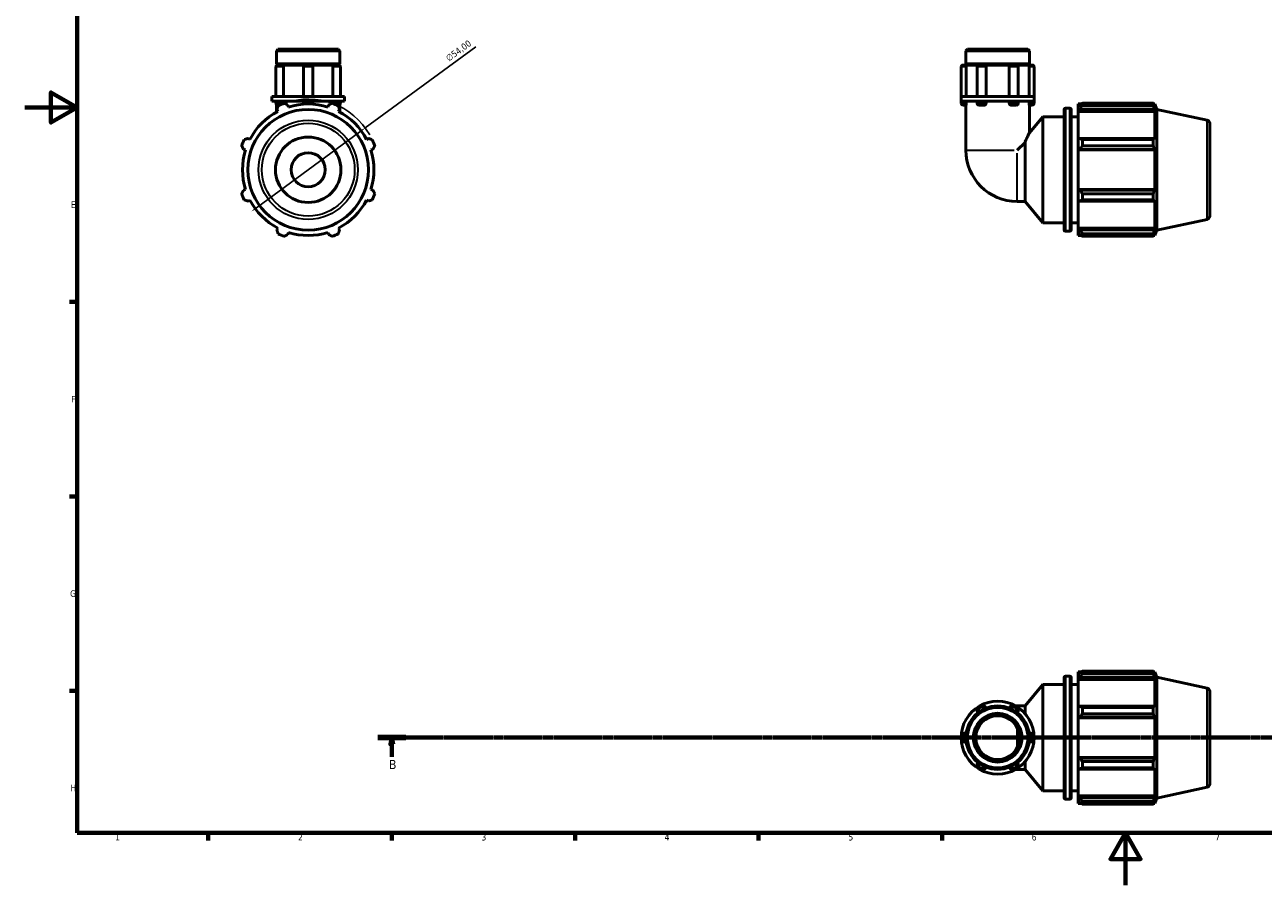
# Model space of a CAD drawing. Header units: millimetres. Extents: x 0 to 931, y 0 to 899.
# Tile 1 of 5: x 0 to 473, y 0 to 329. Entities that reach past the tile are written whole.
import ezdxf

# ---------------------------------------------------------------- set-up
doc = ezdxf.new("R2010")
doc.units = ezdxf.units.MM
doc.linetypes.add('CHAIN', pattern=[0.7087, 0.4724, -0.0591, 0.1181, -0.0591])
for name, color, linetype, lineweight in [('Border (ISO)', 7, 'Continuous', 70), ('Dimension (ISO)', 7, 'Continuous', 25), ('Section Line (ISO)', 7, 'CHAIN', 70), ('Visible (ISO)', 7, 'Continuous', 50), ('Visible Narrow (ISO)', 7, 'Continuous', 35)]:
    doc.layers.add(name, color=color, linetype=linetype, lineweight=lineweight)
doc.styles.add('Label Text (ISO)', font='tahoma.ttf')
doc.styles.add('Note Text (ISO)', font='tahoma.ttf')
doc.dimstyles.new('Default (ISO)', dxfattribs={"dimtxt": 2.5, "dimasz": 2.5, "dimexe": 3.175, "dimexo": 0, "dimgap": 0.762, "dimtad": 1, "dimrnd": 1e-08, "dimzin": 0, "dimtxsty": 'Note Text (ISO)', "dimcen": 0.09, "dimdle": 10, "dimclrd": 256, "dimclre": 256, "dimclrt": 232, "dimazin": 0, "dimtfac": 1.40208, "dimtmove": 0, "dimatfit": 3, "dimfxl": 1, "dimtolj": 1, "dimtzin": 0, "dimlwd": -1, "dimlwe": -1, "dimarcsym": 0})

# ---------------------------------------------------------------- blocks, each defined once
blk = doc.blocks.new('Borders Default Border')
at = {"layer": 'Border (ISO)'}
for p, q in [((20, 222.75), (17.1, 222.75)), ((20, 148.5), (17.1, 148.5)), ((20, 74.25), (17.1, 74.25)), ((70.08, 20), (70.08, 17.1)), ((140.17, 20), (140.17, 17.1)), ((210.25, 20), (210.25, 17.1)), ((280.33, 20), (280.33, 17.1)), ((350.42, 20), (350.42, 17.1))]:
    blk.add_line(p, q, dxfattribs=at)
at = {"layer": 'Border (ISO)', "flags": 128}
for points in [[(20, 20), (20, 574), (821, 574), (821, 20), (20, 20)], [(0, 297), (20, 297), (10, 302.77), (10, 291.23), (20, 297)], [(420.5, 0), (420.5, 20), (414.73, 10), (426.27, 10), (420.5, 20)]]:
    blk.add_lwpolyline(points, dxfattribs=at)
at = {"layer": 'Border (ISO)', "color": 232, "true_color": 0xca0064, "char_height": 2.5, "attachment_point": 7, "style": 'Note Text (ISO)'}
for s, insert in [('E', (17.64, 258.63)), ('F', (17.7, 184.38)), ('G', (17.31, 110.08)), ('H', (17.44, 35.88)), ('1', (34.48, 17.1)), ('2', (104.37, 17.1)), ('3', (174.43, 17.05)), ('4', (244.42, 17.1)), ('5', (314.64, 17.05)), ('6', (384.66, 17.05)), ('7', (454.77, 17.1))]:
    blk.add_mtext(s, dxfattribs=dict(at, insert=insert))
blk = doc.blocks.new('2dTransSection0')
at = {"layer": 'Section Line (ISO)', "linetype": 'CHAIN'}
blk.add_line((134.83, 56.35), (767.65, 56.35), dxfattribs=at)
at = {"layer": 'Section Line (ISO)', "linetype": 'Continuous', "lineweight": 140}
blk.add_line((134.83, 56.35), (145.6, 56.35), dxfattribs=at)
at = {"layer": 'Section Line (ISO)', "linetype": 'Continuous'}
for p, q in [((140.21, 56.35), (139.71, 53.85)), ((139.71, 53.85), (140.71, 53.85)), ((140.21, 53.85), (140.21, 56.35)), ((140.71, 53.85), (140.21, 56.35)), ((140.21, 49), (140.21, 53.85))]:
    blk.add_line(p, q, dxfattribs=at)
at = {"layer": 'Section Line (ISO)', "linetype": 'Continuous', "flags": 128}
blk.add_lwpolyline([(140.71, 53.85), (140.21, 56.35), (139.71, 53.85), (140.71, 53.85)], dxfattribs=at)
at = {"layer": 'Section Line (ISO)'}
blk.add_solid([(140.71, 53.85), (140.21, 56.35), (139.71, 53.85), (140.71, 53.85)], dxfattribs=at)
at = {"layer": 'Section Line (ISO)', "insert": (139.15, 44.35), "char_height": 3.5, "attachment_point": 7, "style": 'Label Text (ISO)'}
blk.add_mtext('B', dxfattribs=at)
blk = doc.blocks.new('*D13')
at = {"layer": 'Defpoints', "color": 0, "transparency": 16777216}
for p in [(130.05, 289.19), (86.51, 257.25)]:
    blk.add_point(p, dxfattribs=at)
at = {"layer": 'Dimension (ISO)', "transparency": 16777216}
for p, q in [((130.05, 289.19), (172.32, 320.19)), ((88.53, 258.73), (128.04, 287.71))]:
    blk.add_line(p, q, dxfattribs=at)
blk.add_arc((108.28, 273.22), 27, 29.5226, 109.792, dxfattribs=at)
for points in [[(127.79, 288.05), (128.28, 287.37), (130.05, 289.19)], [(88.28, 259.06), (88.77, 258.39), (86.51, 257.25)]]:
    blk.add_solid(points, dxfattribs=at)
at = {"layer": 'Dimension (ISO)', "color": 232, "true_color": 0xca0064, "transparency": 16777216, "insert": (160.5, 316.45), "char_height": 2.5, "attachment_point": 1, "rotation": 36.2602, "style": 'Note Text (ISO)'}
blk.add_mtext('\\A1;∅54,00', dxfattribs=at)

msp = doc.modelspace()

# ---------------------------------------------------------------- linework, layer by layer
at = {"layer": 'Visible (ISO)'}
for p, q in [((96.73, 319.219), (96.171, 318.661)), ((96.171, 313.719), (96.171, 318.661)), ((120.392, 318.661), (96.171, 318.661)), ((96.73, 319.219), (119.833, 319.219)), ((119.833, 319.219), (120.392, 318.661)), ((120.392, 313.719), (120.392, 318.661)), ((360.119, 319.219), (359.56, 318.661)), ((359.56, 313.719), (359.56, 318.661)), ((383.78, 318.661), (359.56, 318.661)), ((360.119, 319.219), (383.221, 319.219)), ((383.221, 319.219), (383.78, 318.661)), ((383.78, 313.719), (383.78, 318.661)), ((95.977, 312.493), (95.977, 301.219)), ((120.392, 313.719), (96.171, 313.719)), ((96.671, 313.219), (96.171, 313.719)), ((96.171, 313.219), (96.704, 313.219)), ((96.171, 312.987), (96.171, 313.219)), ((96.704, 313.219), (98.381, 313.219)), ((98.381, 313.219), (107.191, 313.219)), ((98.817, 312.493), (98.817, 301.219)), ((106.465, 312.493), (106.465, 301.219)), ((107.191, 313.219), (109.371, 313.219)), ((109.371, 313.219), (118.182, 313.219)), ((110.098, 312.493), (110.098, 301.219)), ((117.745, 301.219), (117.745, 312.493)), ((118.182, 313.219), (119.859, 313.219)), ((119.859, 313.219), (120.392, 313.219)), ((119.892, 313.219), (120.392, 313.719)), ((120.392, 312.987), (120.392, 313.219)), ((120.586, 312.493), (120.586, 301.219)), ((357.743, 312.493), (357.743, 301.219)), ((358.47, 313.219), (359.609, 313.219)), ((383.78, 313.719), (359.56, 313.719)), ((360.06, 313.219), (359.56, 313.719)), ((359.609, 313.219), (364.525, 313.219)), ((359.696, 312.493), (359.696, 301.219)), ((363.798, 312.493), (363.798, 301.219)), ((364.525, 313.219), (366.582, 313.219)), ((366.582, 313.219), (376.757, 313.219)), ((367.252, 312.493), (367.252, 301.219)), ((376.088, 301.219), (376.088, 312.493)), ((376.757, 313.219), (378.815, 313.219)), ((378.815, 313.219), (383.731, 313.219)), ((379.541, 312.493), (379.541, 301.219)), ((383.28, 313.219), (383.78, 313.719)), ((383.644, 301.219), (383.644, 312.493)), ((383.731, 313.219), (384.87, 313.219)), ((385.596, 312.493), (385.596, 301.219)), ((96.221, 301.219), (94.355, 301.219)), ((94.355, 299.419), (94.355, 301.219)), ((96.221, 299.419), (94.355, 299.419)), ((95.977, 299.419), (95.977, 298.646)), ((96.171, 298.152), (96.171, 295.216)), ((108.281, 301.219), (96.221, 301.219)), ((108.281, 299.419), (96.221, 299.419)), ((98.817, 299.419), (98.817, 298.646)), ((106.465, 299.419), (106.465, 298.646)), ((120.342, 301.219), (108.281, 301.219)), ((120.342, 299.419), (108.281, 299.419)), ((110.098, 299.419), (110.098, 298.646)), ((117.745, 298.646), (117.745, 299.419)), ((122.208, 301.219), (120.342, 301.219)), ((122.208, 299.419), (120.342, 299.419)), ((120.392, 298.152), (120.392, 295.216)), ((120.586, 299.419), (120.586, 298.646)), ((122.208, 299.419), (122.208, 301.219)), ((364.706, 301.219), (357.743, 301.219)), ((357.743, 299.419), (357.743, 301.219)), ((357.743, 299.419), (357.743, 298.646)), ((364.706, 299.419), (357.743, 299.419)), ((359.696, 299.419), (359.696, 298.646)), ((363.798, 299.419), (363.798, 298.646)), ((378.633, 301.219), (364.706, 301.219)), ((378.633, 299.419), (364.706, 299.419)), ((367.252, 299.419), (367.252, 298.646)), ((376.088, 298.646), (376.088, 299.419)), ((385.596, 301.219), (378.633, 301.219)), ((385.596, 299.419), (378.633, 299.419)), ((379.541, 299.419), (379.541, 298.646)), ((383.644, 298.646), (383.644, 299.419)), ((385.596, 299.419), (385.596, 301.219)), ((385.596, 299.419), (385.596, 298.646)), ((402.45, 298.329), (402.45, 297.425)), ((402.45, 298.329), (403.599, 298.329)), ((404.07, 298.625), (404.07, 297.648)), ((404.07, 298.625), (431.138, 298.625)), ((431.138, 297.648), (431.138, 298.625)), ((431.291, 298.329), (431.752, 298.329)), ((431.752, 297.167), (431.752, 298.329)), ((432.42, 296.274), (431.752, 298.329)), ((96.313, 296.211), (96.687, 295.492)), ((97.377, 297.919), (96.704, 297.919)), ((100.731, 297.167), (100.487, 297.94)), ((116.076, 297.94), (115.832, 297.167)), ((119.859, 297.919), (119.186, 297.919)), ((119.876, 295.492), (120.25, 296.211)), ((359.609, 297.919), (358.47, 297.919)), ((359.56, 297.919), (359.56, 280.672)), ((366.582, 297.919), (364.525, 297.919)), ((378.815, 297.919), (376.757, 297.919)), ((384.87, 297.919), (383.731, 297.919)), ((383.78, 297.919), (383.78, 287.308)), ((383.78, 287.308), (388.95, 293.469)), ((388.95, 252.969), (388.95, 293.469)), ((388.95, 293.469), (397.05, 293.469)), ((397.05, 250.229), (397.05, 296.209)), ((397.55, 296.709), (399.25, 296.709)), ((399.75, 296.209), (399.75, 250.229)), ((399.75, 293.469), (402.45, 293.469)), ((402.99, 297.94), (402.45, 297.425)), ((402.45, 295.732), (402.45, 297.425)), ((402.45, 295.732), (402.99, 296.211)), ((402.45, 295.492), (402.45, 295.732)), ((402.45, 295.492), (402.45, 284.939)), ((402.45, 295.492), (431.752, 295.492)), ((402.99, 296.211), (431.489, 296.211)), ((431.138, 297.648), (404.07, 297.648)), ((431.752, 297.167), (431.489, 297.94)), ((431.489, 296.211), (431.752, 295.492)), ((431.752, 284.814), (431.752, 295.492)), ((432.42, 250.165), (432.42, 296.274)), ((451.68, 292.18), (432.42, 296.274)), ((452.67, 290.957), (452.67, 255.482)), ((86.009, 284.814), (85.29, 285.188)), ((131.273, 285.188), (130.554, 284.814)), ((402.99, 285.188), (402.45, 284.939)), ((402.45, 280.851), (402.45, 284.939)), ((431.489, 285.188), (402.99, 285.188)), ((404.07, 284.719), (404.07, 282.362)), ((404.07, 284.719), (431.138, 284.719)), ((431.138, 282.362), (431.138, 284.719)), ((431.752, 284.814), (431.489, 285.188)), ((83.561, 281.014), (84.334, 280.77)), ((132.229, 280.77), (133.002, 281.014)), ((382.12, 283.669), (379.122, 280.672)), ((382.12, 261.109), (382.12, 283.669)), ((402.45, 280.851), (402.99, 281.014)), ((402.45, 280.77), (402.45, 280.851)), ((402.45, 280.77), (402.45, 265.669)), ((402.45, 280.77), (431.752, 280.77)), ((402.99, 281.014), (431.489, 281.014)), ((431.138, 282.362), (404.07, 282.362)), ((431.489, 281.014), (431.752, 280.77)), ((431.752, 265.669), (431.752, 280.77)), ((84.334, 265.669), (83.561, 265.425)), ((133.002, 265.425), (132.229, 265.669)), ((402.45, 265.588), (402.45, 265.669)), ((402.45, 265.669), (431.752, 265.669)), ((402.99, 265.425), (402.45, 265.588)), ((402.45, 261.5), (402.45, 265.588)), ((431.489, 265.425), (402.99, 265.425)), ((431.752, 265.669), (431.489, 265.425)), ((85.29, 261.251), (86.009, 261.625)), ((130.554, 261.625), (131.273, 261.251)), ((379.122, 261.109), (382.12, 261.109)), ((382.12, 261.109), (388.95, 252.969)), ((402.45, 261.5), (402.99, 261.251)), ((402.45, 261.5), (402.45, 250.947)), ((402.99, 261.251), (431.489, 261.251)), ((404.07, 264.077), (404.07, 261.72)), ((404.07, 264.077), (431.138, 264.077)), ((431.138, 261.72), (404.07, 261.72)), ((431.138, 261.72), (431.138, 264.077)), ((431.489, 261.251), (431.752, 261.625)), ((431.752, 250.947), (431.752, 261.625)), ((96.687, 250.947), (96.313, 250.228)), ((120.25, 250.228), (119.876, 250.947)), ((388.95, 252.969), (397.05, 252.969)), ((399.75, 252.969), (402.45, 252.969)), ((402.45, 250.707), (402.45, 250.947)), ((402.45, 250.947), (431.752, 250.947)), ((431.752, 250.947), (431.489, 250.228)), ((451.68, 254.259), (432.42, 250.165)), ((100.487, 248.499), (100.731, 249.272)), ((115.832, 249.272), (116.076, 248.499)), ((397.55, 249.729), (399.25, 249.729)), ((402.45, 249.014), (402.45, 250.707)), ((402.99, 250.228), (402.45, 250.707)), ((402.45, 249.014), (402.99, 248.499)), ((402.45, 249.014), (402.45, 248.109)), ((402.45, 248.109), (403.599, 248.109)), ((431.489, 250.228), (402.99, 250.228)), ((404.07, 248.791), (404.07, 247.814)), ((404.07, 248.791), (431.138, 248.791)), ((431.138, 247.814), (404.07, 247.814)), ((431.138, 247.814), (431.138, 248.791)), ((431.291, 248.109), (431.752, 248.109)), ((431.489, 248.499), (431.752, 249.272)), ((432.42, 250.165), (431.752, 248.109)), ((431.752, 248.109), (431.752, 249.272)), ((402.45, 81.46), (402.45, 80.555)), ((402.45, 81.46), (403.599, 81.46)), ((402.99, 81.07), (402.45, 80.555)), ((402.45, 78.862), (402.45, 80.555)), ((404.07, 81.755), (404.07, 80.778)), ((404.07, 81.755), (431.138, 81.755)), ((431.138, 80.778), (404.07, 80.778)), ((431.138, 80.778), (431.138, 81.755)), ((431.291, 81.46), (431.752, 81.46)), ((431.752, 80.297), (431.489, 81.07)), ((432.42, 79.404), (431.752, 81.46)), ((431.752, 80.297), (431.752, 81.46)), ((382.12, 68.46), (388.95, 76.6)), ((388.95, 36.1), (388.95, 76.6)), ((388.95, 76.6), (397.05, 76.6)), ((397.05, 33.36), (397.05, 79.34)), ((397.55, 79.84), (399.25, 79.84)), ((399.75, 79.34), (399.75, 33.36)), ((399.75, 76.6), (402.45, 76.6)), ((402.45, 78.862), (402.99, 79.341)), ((402.45, 78.622), (402.45, 78.862)), ((402.45, 78.622), (402.45, 68.069)), ((402.45, 78.622), (431.752, 78.622)), ((402.99, 79.341), (431.489, 79.341)), ((431.489, 79.341), (431.752, 78.622)), ((431.752, 67.944), (431.752, 78.622)), ((432.42, 33.295), (432.42, 79.404)), ((451.68, 75.31), (432.42, 79.404)), ((452.67, 74.087), (452.67, 38.612)), ((379.122, 68.46), (378.547, 68.46)), ((379.122, 68.46), (382.12, 68.46)), ((382.12, 65.556), (382.12, 68.46)), ((402.99, 68.318), (402.45, 68.069)), ((402.45, 63.982), (402.45, 68.069)), ((431.489, 68.318), (402.99, 68.318)), ((404.07, 67.849), (404.07, 65.492)), ((404.07, 67.849), (431.138, 67.849)), ((431.138, 65.492), (431.138, 67.849)), ((431.752, 67.944), (431.489, 68.318)), ((402.45, 63.982), (402.99, 64.144)), ((402.45, 63.9), (402.45, 63.982)), ((402.45, 63.9), (402.45, 48.799)), ((402.45, 63.9), (431.752, 63.9)), ((402.99, 64.144), (431.489, 64.144)), ((431.138, 65.492), (404.07, 65.492)), ((431.489, 64.144), (431.752, 63.9)), ((431.752, 48.799), (431.752, 63.9)), ((379.775, 54.204), (379.775, 58.495)), ((402.45, 48.718), (402.45, 48.799)), ((402.45, 48.799), (431.752, 48.799)), ((402.45, 44.63), (402.45, 48.718)), ((402.99, 48.555), (402.45, 48.718)), ((431.489, 48.555), (402.99, 48.555)), ((431.752, 48.799), (431.489, 48.555)), ((378.547, 44.239), (379.122, 44.239)), ((379.122, 44.239), (382.12, 44.239)), ((382.12, 44.239), (382.12, 47.144)), ((382.12, 44.239), (388.95, 36.1)), ((402.45, 44.63), (402.45, 34.077)), ((402.45, 44.63), (402.99, 44.381)), ((402.99, 44.381), (431.489, 44.381)), ((404.07, 47.207), (404.07, 44.85)), ((404.07, 47.207), (431.138, 47.207)), ((431.138, 44.85), (404.07, 44.85)), ((431.138, 44.85), (431.138, 47.207)), ((431.489, 44.381), (431.752, 44.755)), ((431.752, 34.077), (431.752, 44.755)), ((388.95, 36.1), (397.05, 36.1)), ((399.75, 36.1), (402.45, 36.1)), ((402.45, 33.837), (402.45, 34.077)), ((402.45, 34.077), (431.752, 34.077)), ((402.45, 32.144), (402.45, 33.837)), ((402.99, 33.358), (402.45, 33.837)), ((431.489, 33.358), (402.99, 33.358)), ((431.752, 34.077), (431.489, 33.358)), ((432.42, 33.295), (431.752, 31.24)), ((451.68, 37.389), (432.42, 33.295)), ((397.55, 32.86), (399.25, 32.86)), ((402.45, 32.144), (402.45, 31.24)), ((402.45, 32.144), (402.99, 31.629)), ((402.45, 31.24), (403.599, 31.24)), ((404.07, 31.921), (404.07, 30.945)), ((404.07, 31.921), (431.138, 31.921)), ((431.138, 30.945), (404.07, 30.945)), ((431.138, 30.945), (431.138, 31.921)), ((431.291, 31.24), (431.752, 31.24)), ((431.489, 31.629), (431.752, 32.402)), ((431.752, 31.24), (431.752, 32.402))]:
    msp.add_line(p, q, dxfattribs=at)
for centre, radius in [((108.281, 273.219), 23.054), ((108.281, 273.219), 12.5), ((108.281, 273.219), 6.521), ((371.67, 56.35), 12.11), ((371.67, 56.35), 11.551), ((371.67, 56.35), 9.316), ((371.67, 56.35), 8.384)]:
    msp.add_circle(centre, radius, dxfattribs=at)
for centre, radius, start, end in [((96.704, 312.493), 0.727, 90, 180), ((107.191, 312.493), 0.727, 90, 180), ((109.371, 312.493), 0.727, 0, 90), ((119.859, 312.493), 0.727, 0, 90), ((358.47, 312.493), 0.727, 90, 180), ((364.525, 312.493), 0.727, 90, 180), ((378.815, 312.493), 0.727, 0, 90), ((384.87, 312.493), 0.727, 0, 90), ((96.704, 298.646), 0.727, 180, 270), ((108.281, 273.219), 27, 109.79198, 115.20802), ((108.281, 273.219), 25.11, 72.5, 107.5), ((107.191, 298.646), 0.727, 180, 211.07587), ((109.371, 298.646), 0.727, 328.92413, 0), ((108.281, 273.219), 27, 64.79198, 70.20802), ((119.859, 298.646), 0.727, 270, 0), ((358.47, 298.646), 0.727, 180, 270), ((364.525, 298.646), 0.727, 180, 270), ((378.815, 298.646), 0.727, 270, 0), ((384.87, 298.646), 0.727, 270, 0), ((108.281, 273.219), 25.11, 117.5, 152.5), ((108.281, 273.219), 25.11, 27.5, 62.5), ((397.55, 296.209), 0.5, 90, 180), ((399.25, 296.209), 0.5, 0, 90), ((451.42, 290.957), 1.25, 0, 78), ((108.281, 273.219), 27, 154.79198, 160.20802), ((108.281, 273.219), 27, 19.79198, 25.20802), ((108.281, 273.219), 25.11, 162.5, 197.5), ((108.281, 273.219), 25.11, 342.5, 17.5), ((379.122, 280.672), 19.563, 180, 270), ((108.281, 273.219), 27, 199.79198, 205.20802), ((108.281, 273.219), 25.11, 207.5, 242.5), ((108.281, 273.219), 25.11, 297.5, 332.5), ((108.281, 273.219), 27, 334.79198, 340.20802), ((451.42, 255.482), 1.25, 282, 0), ((108.281, 273.219), 27, 244.79198, 250.20802), ((108.281, 273.219), 25.11, 252.5, 287.5), ((108.281, 273.219), 27, 289.79198, 295.20802), ((397.55, 250.229), 0.5, 180, 270), ((399.25, 250.229), 0.5, 270, 0), ((397.55, 79.34), 0.5, 90, 180), ((399.25, 79.34), 0.5, 0, 90), ((451.42, 74.087), 1.25, 0, 78), ((371.67, 56.35), 13.927, 120, 180), ((365.615, 66.837), 1.817, 25.69878, 214.30122), ((371.67, 56.35), 13.927, 60, 120), ((377.725, 66.837), 1.817, 325.69878, 154.30122), ((371.67, 56.35), 13.927, 0, 60), ((359.56, 56.35), 1.817, 85.69878, 274.30122), ((383.78, 56.35), 1.817, 265.69878, 94.30122), ((371.67, 56.35), 13.927, 180, 240), ((371.67, 56.35), 13.927, 300, 0), ((365.615, 45.862), 1.817, 145.69878, 334.30122), ((371.67, 56.35), 13.927, 240, 300), ((377.725, 45.862), 1.817, 205.69878, 34.30122), ((451.42, 38.612), 1.25, 282, 0), ((397.55, 33.36), 0.5, 180, 270), ((399.25, 33.36), 0.5, 270, 0)]:
    msp.add_arc(centre, radius, start, end, dxfattribs=at)
for points, knots in [([(98.381, 313.219), (98.431, 313.219), (98.482, 313.204), (98.583, 313.139), (98.632, 313.089), (98.717, 312.96), (98.751, 312.882), (98.801, 312.71), (98.815, 312.618), (98.817, 312.513), (98.817, 312.503), (98.817, 312.493)], [0.22905802, 0.22905802, 0.22905802, 0.22905802, 0.25539574, 0.25539574, 0.28382728, 0.28382728, 0.31224841, 0.31224841, 0.34060196, 0.34060196, 0.34365132, 0.34365132, 0.34365132, 0.34365132]), ([(117.745, 312.493), (117.745, 312.584), (117.756, 312.674), (117.798, 312.847), (117.83, 312.927), (117.91, 313.064), (117.958, 313.119), (118.061, 313.195), (118.116, 313.216), (118.174, 313.219), (118.178, 313.219), (118.182, 313.219)], [0.11459256, 0.11459256, 0.11459256, 0.11459256, 0.14190665, 0.14190665, 0.17026191, 0.17026191, 0.198685, 0.198685, 0.22711526, 0.22711526, 0.22918475, 0.22918475, 0.22918475, 0.22918475]), ([(359.609, 313.219), (359.617, 313.219), (359.625, 313.204), (359.644, 313.139), (359.654, 313.089), (359.672, 312.96), (359.68, 312.882), (359.692, 312.71), (359.695, 312.618), (359.696, 312.513), (359.696, 312.503), (359.696, 312.493)], [0.22905802, 0.22905802, 0.22905802, 0.22905802, 0.25539574, 0.25539574, 0.28382728, 0.28382728, 0.31224841, 0.31224841, 0.34060196, 0.34060196, 0.34365132, 0.34365132, 0.34365132, 0.34365132]), ([(366.582, 313.219), (366.662, 313.219), (366.741, 313.204), (366.898, 313.139), (366.972, 313.089), (367.101, 312.96), (367.153, 312.882), (367.226, 312.71), (367.247, 312.618), (367.251, 312.513), (367.252, 312.503), (367.252, 312.493)], [0.22905802, 0.22905802, 0.22905802, 0.22905802, 0.25539574, 0.25539574, 0.28382728, 0.28382728, 0.31224841, 0.31224841, 0.34060196, 0.34060196, 0.34365132, 0.34365132, 0.34365132, 0.34365132]), ([(376.088, 312.493), (376.088, 312.584), (376.104, 312.674), (376.167, 312.847), (376.215, 312.927), (376.336, 313.064), (376.408, 313.119), (376.567, 313.195), (376.653, 313.216), (376.745, 313.219), (376.751, 313.219), (376.757, 313.219)], [0.11459256, 0.11459256, 0.11459256, 0.11459256, 0.14190665, 0.14190665, 0.17026191, 0.17026191, 0.198685, 0.198685, 0.22711526, 0.22711526, 0.22918475, 0.22918475, 0.22918475, 0.22918475]), ([(383.644, 312.493), (383.644, 312.584), (383.646, 312.674), (383.656, 312.847), (383.664, 312.927), (383.681, 313.064), (383.691, 313.119), (383.711, 313.195), (383.72, 313.216), (383.73, 313.219), (383.73, 313.219), (383.731, 313.219)], [0.11459256, 0.11459256, 0.11459256, 0.11459256, 0.14190665, 0.14190665, 0.17026191, 0.17026191, 0.198685, 0.198685, 0.22711526, 0.22711526, 0.22918475, 0.22918475, 0.22918475, 0.22918475]), ([(117.754, 298.503), (117.75, 298.54), (117.747, 298.578), (117.746, 298.626), (117.745, 298.636), (117.745, 298.646)], [0.329228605, 0.329228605, 0.329228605, 0.329228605, 0.340601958, 0.340601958, 0.343651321, 0.343651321, 0.343651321, 0.343651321]), ([(359.696, 298.646), (359.696, 298.555), (359.693, 298.465), (359.683, 298.292), (359.676, 298.212), (359.659, 298.075), (359.649, 298.02), (359.629, 297.944), (359.619, 297.922), (359.61, 297.92), (359.609, 297.919), (359.609, 297.919)], [0.11459256, 0.11459256, 0.11459256, 0.11459256, 0.14190665, 0.14190665, 0.17026191, 0.17026191, 0.198685, 0.198685, 0.22711526, 0.22711526, 0.22918475, 0.22918475, 0.22918475, 0.22918475]), ([(367.252, 298.646), (367.252, 298.555), (367.236, 298.465), (367.172, 298.292), (367.124, 298.212), (367.003, 298.075), (366.931, 298.02), (366.772, 297.944), (366.687, 297.922), (366.595, 297.92), (366.588, 297.919), (366.582, 297.919)], [0.11459256, 0.11459256, 0.11459256, 0.11459256, 0.14190665, 0.14190665, 0.17026191, 0.17026191, 0.198685, 0.198685, 0.22711526, 0.22711526, 0.22918475, 0.22918475, 0.22918475, 0.22918475]), ([(376.757, 297.919), (376.678, 297.919), (376.598, 297.935), (376.442, 298), (376.367, 298.05), (376.239, 298.179), (376.187, 298.257), (376.113, 298.428), (376.092, 298.521), (376.088, 298.626), (376.088, 298.636), (376.088, 298.646)], [0.22905802, 0.22905802, 0.22905802, 0.22905802, 0.25539574, 0.25539574, 0.28382728, 0.28382728, 0.31224841, 0.31224841, 0.34060196, 0.34060196, 0.34365132, 0.34365132, 0.34365132, 0.34365132]), ([(383.731, 297.919), (383.723, 297.919), (383.714, 297.935), (383.695, 298), (383.685, 298.05), (383.667, 298.179), (383.659, 298.257), (383.648, 298.428), (383.644, 298.521), (383.644, 298.626), (383.644, 298.636), (383.644, 298.646)], [0.22905802, 0.22905802, 0.22905802, 0.22905802, 0.25539574, 0.25539574, 0.28382728, 0.28382728, 0.31224841, 0.31224841, 0.34060196, 0.34060196, 0.34365132, 0.34365132, 0.34365132, 0.34365132]), ([(382.12, 283.669), (382.159, 283.762), (382.197, 283.854), (382.534, 284.643), (382.822, 285.28), (383.254, 286.215), (383.445, 286.616), (383.709, 287.164), (383.78, 287.308), (383.78, 287.308)], [4.68649796, 4.68649796, 4.68649796, 4.68649796, 4.7197702, 4.7197702, 4.97537962, 4.97537962, 5.19302499, 5.19302499, 5.41067037, 5.41067037, 5.41067037, 5.41067037])]:
    msp.add_open_spline(points, degree=3, knots=knots, dxfattribs=at)
msp.add_open_spline([(98.817, 298.646), (98.817, 298.598), (98.814, 298.55), (98.809, 298.503)], degree=3, dxfattribs=at)
for points, weights in [([(99.139, 298.625), (99.827, 298.275), (100.487, 297.94)], [1, 1.00169652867, 1.00257683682]), ([(116.076, 297.94), (116.736, 298.275), (117.424, 298.625)], [1.00257683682, 1.00169652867, 1]), ([(404.07, 298.625), (403.508, 298.275), (402.99, 297.94)], [1.01779213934, 1.01257564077, 1.00656352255]), ([(431.138, 298.625), (431.32, 298.275), (431.489, 297.94)], [1, 1.00169652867, 1.00257683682]), ([(96.313, 296.211), (96.543, 296.915), (96.782, 297.648)], [1.00257683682, 1.00169652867, 1]), ([(119.781, 297.648), (120.02, 296.915), (120.25, 296.211)], [1, 1.00169652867, 1.00257683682]), ([(402.99, 296.211), (403.508, 296.915), (404.07, 297.648)], [1.00656352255, 1.01257564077, 1.01779213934]), ([(431.489, 296.211), (431.32, 296.915), (431.138, 297.648)], [1.00257683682, 1.00169652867, 1]), ([(83.853, 284.719), (84.586, 284.958), (85.29, 285.188)], [1, 1.00169652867, 1.00257683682]), ([(131.273, 285.188), (131.977, 284.958), (132.71, 284.719)], [1.00257683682, 1.00169652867, 1]), ([(404.07, 284.719), (403.508, 284.958), (402.99, 285.188)], [1.01779213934, 1.01257564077, 1.00656352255]), ([(431.138, 284.719), (431.32, 284.958), (431.489, 285.188)], [1, 1.00169652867, 1.00257683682]), ([(83.561, 281.014), (83.226, 281.674), (82.876, 282.362)], [1.00257683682, 1.00169652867, 1]), ([(133.686, 282.362), (133.337, 281.674), (133.002, 281.014)], [1, 1.00169652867, 1.00257683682]), ([(402.99, 281.014), (403.508, 281.674), (404.07, 282.362)], [1.00656352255, 1.01257564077, 1.01779213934]), ([(431.489, 281.014), (431.32, 281.674), (431.138, 282.362)], [1.00257683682, 1.00169652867, 1]), ([(82.876, 264.077), (83.226, 264.765), (83.561, 265.425)], [1, 1.00169652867, 1.00257683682]), ([(133.002, 265.425), (133.337, 264.765), (133.686, 264.077)], [1.00257683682, 1.00169652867, 1]), ([(404.07, 264.077), (403.508, 264.765), (402.99, 265.425)], [1.01779213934, 1.01257564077, 1.00656352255]), ([(431.138, 264.077), (431.32, 264.765), (431.489, 265.425)], [1, 1.00169652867, 1.00257683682]), ([(85.29, 261.251), (84.586, 261.481), (83.853, 261.72)], [1.00257683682, 1.00169652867, 1]), ([(132.71, 261.72), (131.977, 261.481), (131.273, 261.251)], [1, 1.00169652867, 1.00257683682]), ([(402.99, 261.251), (403.508, 261.481), (404.07, 261.72)], [1.00656352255, 1.01257564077, 1.01779213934]), ([(431.489, 261.251), (431.32, 261.481), (431.138, 261.72)], [1.00257683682, 1.00169652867, 1]), ([(96.782, 248.791), (96.543, 249.524), (96.313, 250.228)], [1, 1.00169652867, 1.00257683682]), ([(100.487, 248.499), (99.827, 248.164), (99.139, 247.814)], [1.00257683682, 1.00169652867, 1]), ([(117.424, 247.814), (116.736, 248.164), (116.076, 248.499)], [1, 1.00169652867, 1.00257683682]), ([(120.25, 250.228), (120.02, 249.524), (119.781, 248.791)], [1.00257683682, 1.00169652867, 1]), ([(404.07, 248.791), (403.508, 249.524), (402.99, 250.228)], [1.01779213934, 1.01257564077, 1.00656352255]), ([(402.99, 248.499), (403.508, 248.164), (404.07, 247.814)], [1.00656352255, 1.01257564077, 1.01779213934]), ([(431.138, 248.791), (431.32, 249.524), (431.489, 250.228)], [1, 1.00169652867, 1.00257683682]), ([(431.489, 248.499), (431.32, 248.164), (431.138, 247.814)], [1.00257683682, 1.00169652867, 1]), ([(404.07, 81.755), (403.508, 81.405), (402.99, 81.07)], [1.01779213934, 1.01257564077, 1.00656352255]), ([(402.99, 79.341), (403.508, 80.045), (404.07, 80.778)], [1.00656352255, 1.01257564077, 1.01779213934]), ([(431.138, 81.755), (431.32, 81.405), (431.489, 81.07)], [1, 1.00169652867, 1.00257683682]), ([(431.489, 79.341), (431.32, 80.045), (431.138, 80.778)], [1.00257683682, 1.00169652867, 1]), ([(404.07, 67.849), (403.508, 68.088), (402.99, 68.318)], [1.01779213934, 1.01257564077, 1.00656352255]), ([(431.138, 67.849), (431.32, 68.088), (431.489, 68.318)], [1, 1.00169652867, 1.00257683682]), ([(402.99, 64.144), (403.508, 64.804), (404.07, 65.492)], [1.00656352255, 1.01257564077, 1.01779213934]), ([(431.489, 64.144), (431.32, 64.804), (431.138, 65.492)], [1.00257683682, 1.00169652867, 1]), ([(404.07, 47.207), (403.508, 47.895), (402.99, 48.555)], [1.01779213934, 1.01257564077, 1.00656352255]), ([(431.138, 47.207), (431.32, 47.895), (431.489, 48.555)], [1, 1.00169652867, 1.00257683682]), ([(402.99, 44.381), (403.508, 44.611), (404.07, 44.85)], [1.00656352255, 1.01257564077, 1.01779213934]), ([(431.489, 44.381), (431.32, 44.611), (431.138, 44.85)], [1.00257683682, 1.00169652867, 1]), ([(404.07, 31.921), (403.508, 32.654), (402.99, 33.358)], [1.01779213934, 1.01257564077, 1.00656352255]), ([(431.138, 31.921), (431.32, 32.654), (431.489, 33.358)], [1, 1.00169652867, 1.00257683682]), ([(402.99, 31.629), (403.508, 31.294), (404.07, 30.945)], [1.00656352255, 1.01257564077, 1.01779213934]), ([(431.489, 31.629), (431.32, 31.294), (431.138, 30.945)], [1.00257683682, 1.00169652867, 1])]:
    msp.add_rational_spline(points, weights, degree=2, dxfattribs=at)
at = {"layer": 'Visible Narrow (ISO)'}
for p, q in [((98.649, 312.493), (95.988, 312.493)), ((110.076, 312.493), (106.487, 312.493)), ((120.575, 312.493), (117.914, 312.493)), ((359.546, 312.493), (357.749, 312.493)), ((367.131, 312.493), (363.815, 312.493)), ((379.525, 312.493), (376.209, 312.493)), ((385.59, 312.493), (383.793, 312.493)), ((95.988, 298.646), (98.649, 298.646)), ((106.487, 298.646), (110.076, 298.646)), ((117.914, 298.646), (120.575, 298.646)), ((357.749, 298.646), (359.546, 298.646)), ((363.815, 298.646), (367.131, 298.646)), ((376.209, 298.646), (379.525, 298.646)), ((383.793, 298.646), (385.59, 298.646)), ((397.55, 296.42), (397.55, 250.019)), ((399.25, 250.019), (399.25, 296.42)), ((451.68, 254.492), (451.68, 291.946)), ((359.635, 280.672), (378.012, 280.672)), ((379.122, 261.185), (379.122, 279.562)), ((397.55, 79.55), (397.55, 33.149)), ((399.25, 33.149), (399.25, 79.55)), ((451.68, 37.623), (451.68, 75.077)), ((379.122, 68.148), (379.122, 68.459)), ((379.122, 52.868), (379.122, 59.832)), ((379.122, 44.24), (379.122, 44.551))]:
    msp.add_line(p, q, dxfattribs=at)
for radius in [18.96, 17.738]:
    msp.add_circle((108.281, 273.219), radius, dxfattribs=at)
for centre, start, end in [((365.615, 66.837), 36.67874, 203.32126), ((377.725, 66.837), 336.67874, 143.32126), ((359.56, 56.35), 96.67874, 263.32126), ((383.78, 56.35), 276.67874, 83.32126), ((365.615, 45.862), 156.67874, 323.32126), ((377.725, 45.862), 216.67874, 23.32126)]:
    msp.add_arc(centre, 1.09, start, end, dxfattribs=at)

# ---------------------------------------------------------------- block references
msp.add_blockref('Borders Default Border', (0, 0))
at = {"layer": 'Section Line (ISO)'}
msp.add_blockref('2dTransSection0', (0, 0), dxfattribs=at)

# ---------------------------------------------------------------- dimensions: what is measured, and where the dimension line sits
at = {"layer": 'Dimension (ISO)'}
dim = msp.add_diameter_dim_2p(p1=(86.51, 257.25), p2=(130.053, 289.189), dimstyle='Default (ISO)', override={"dimdec": 2, "dimlfac": 1, "dimtp": 0, "dimtm": 0, "dimtdec": 2, "dimatfit": 2}, dxfattribs=at)
dim.commit()
dim.dimension.update_dxf_attribs({"geometry": '*D13', "text_midpoint": (167.277, 316.493), "dimtype": 163})

doc.saveas('drawing.dxf')
